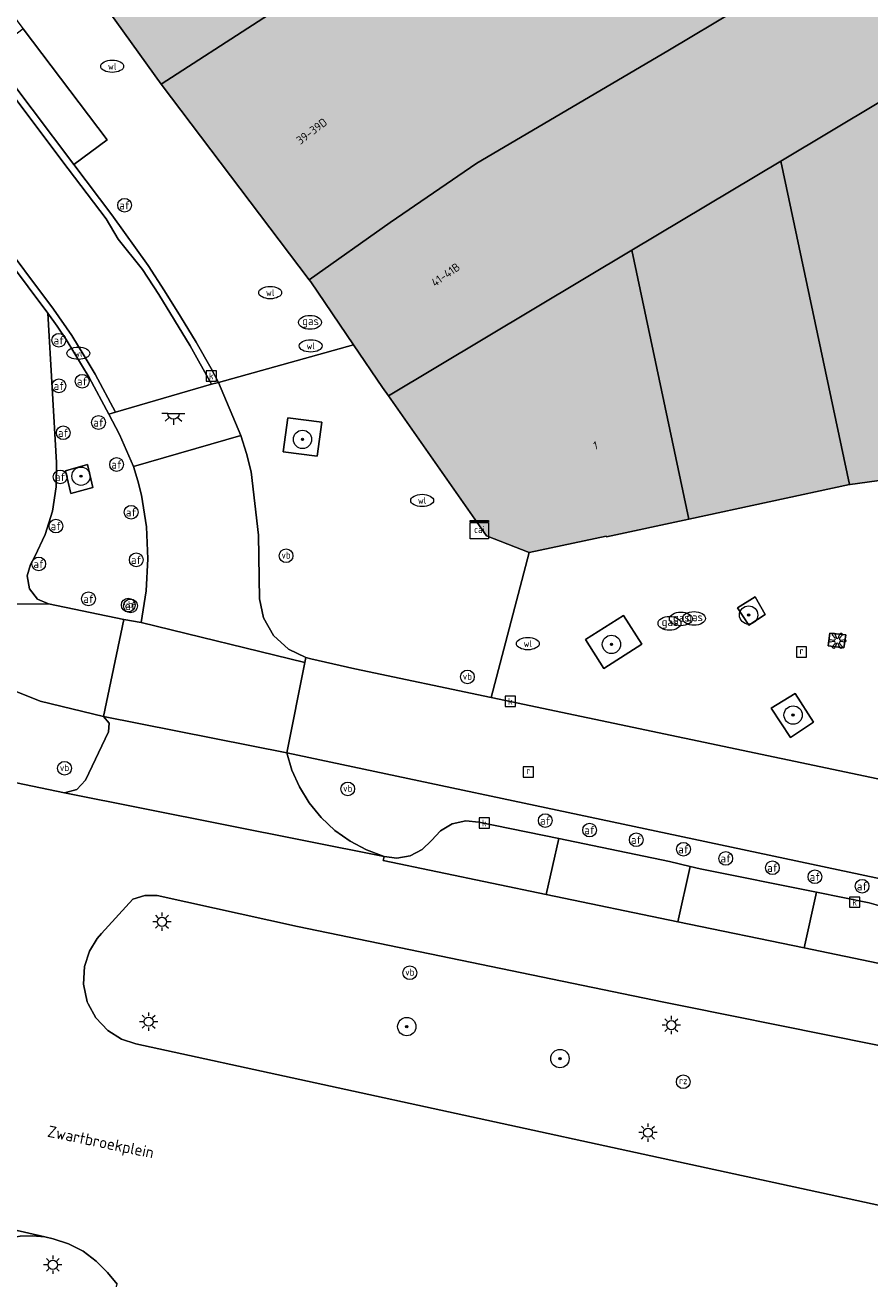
# Model space of a CAD drawing. Header units: metres. Extents: x 196496 to 197479, y 355250 to 356324.
# Tile 61 of 119: x 196996 to 197033, y 355725 to 355779. Entities that reach past the tile are written whole.
import ezdxf
from ezdxf.enums import TextEntityAlignment as Align

# ---------------------------------------------------------------- set-up
doc = ezdxf.new("R2010")
doc.units = ezdxf.units.M
doc.layers.get('0').update_dxf_attribs({"lineweight": 9})
for name, color, linetype, lineweight in [('B-WE-GR-BEPLANTING_CULTUUR_HEESTERS-GV', 251, 'Continuous', 9), ('B-WE-GR-BOOM-S', 251, 'Continuous', 9), ('B-WE-IE-KUNSTOBJECT-S', 251, 'Continuous', 9), ('B-WE-IE-MEUBILAIR_WEGMEUBILAIR-GV', 251, 'Continuous', 9), ('B-WE-IE-MEUBILAIR_WEGMEUBILAIR-S', 251, 'Continuous', 9), ('B-WE-IE-TERREINAFSCHEIDING_KUNSTMATIG_MUUR-GV', 251, 'Continuous', 9), ('B-WE-KL-DATA-S', 251, 'Continuous', 9), ('B-WE-KL-ET_LS_OV_LICHTMAST-S', 251, 'Continuous', 9), ('B-WE-KL-ET_LS_OV_LICHTPUNT-S', 251, 'Continuous', 9), ('B-WE-KL-GAS_PUT-S', 251, 'Continuous', 9), ('B-WE-KL-WATER-S', 251, 'Continuous', 9), ('B-WE-OG-BEBOUWING-GV', 251, 'Continuous', 9), ('B-WE-OG-BEBOUWING_HUISNUMMER-T35', 90, 'Continuous', 9), ('B-WE-OG-BEBOUWING_STRAATNAAM-T35', 130, 'Continuous', 9), ('B-WE-OG-TERREIN_CULTUURSCHEIDING-GV', 251, 'Continuous', 9), ('B-WE-RI-GWA_KOLK-S', 251, 'Continuous', 9), ('B-WE-RI-GWA_RIOOLPUT-S', 251, 'Continuous', 9), ('B-WE-VH-GOOT-G', 251, 'Continuous', 9), ('B-WE-VH-ONVERHARD-GV', 251, 'Continuous', 9), ('B-WE-VH-VERHARDING_ASFALT-GV', 251, 'Continuous', 9), ('B-WE-VH-VERHARDING_BETONSTRAATSTEEN-GV', 251, 'Continuous', 9), ('B-WE-VH-VERHARDING_STRAATBAKSTEEN-GV', 251, 'Continuous', 9), ('B-WE-VH-VERHARDING_TEGEL-GV', 251, 'Continuous', 9), ('B-WE-VW-AFSLUITPAAL-S', 251, 'Continuous', 9)]:
    doc.layers.add(name, color=color, linetype=linetype, lineweight=lineweight)
doc.layers.add('X-XX-AL-PRESENTATIE_GEBOUW3-V', color=7, linetype='Continuous', lineweight=9, true_color=0xebe1d6)
doc.styles.add('NLCS-ISO', font='NLCS-ISO.ttf')
doc.styles.add('NLCS-ISO-ANNOTATIEF-T35', font='NLCS-ISO.ttf', dxfattribs={"height": 3.5})

# ---------------------------------------------------------------- blocks, each defined once
blk = doc.blocks.new('SKL-DATA_SIGNAAL_CAIKAST-SO')
at = {"color": 0, "linetype": 'ByBlock', "lineweight": 18}
for points in [[(-2, 2), (2, 2), (2, 1.68), (-2, 1.68)], [(-2, 1.52), (2, 1.52), (2, -2), (-2, -2)]]:
    blk.add_lwpolyline(points, close=True, dxfattribs=at)
at = {"color": 0, "linetype": 'ByBlock', "lineweight": 18, "style": 'NLCS-ISO'}
blk.add_text('cai', height=1.5, dxfattribs=at).set_placement((0, 0), align=Align.MIDDLE_CENTER)
blk = doc.blocks.new('SIE-WEG_PAAL_VERKEERSBORD-SO')
at = {"color": 0, "linetype": 'ByBlock', "lineweight": 18}
blk.add_circle((0, 0), 1.5, dxfattribs=at)
at = {"color": 0, "linetype": 'ByBlock', "lineweight": 18, "style": 'NLCS-ISO'}
blk.add_text('vb', height=1.5, dxfattribs=at).set_placement((0, 0.13), align=Align.MIDDLE_CENTER)
blk = doc.blocks.new('SKL-ET_OV_LICHTMAST-SO')
at = {"color": 0, "linetype": 'ByBlock', "lineweight": 18}
for points in [[(-1.25, 0), (-2, 0)], [(-1.41, 1.41), (-0.88, 0.88)], [(0, 2), (0, 1.25)], [(0.88, 0.88), (1.41, 1.41)], [(2, 0), (1.25, 0)], [(-1.41, -1.41), (-0.88, -0.88)], [(0, -1.25), (0, -2)], [(0.88, -0.88), (1.41, -1.41)]]:
    blk.add_lwpolyline(points, dxfattribs=at)
blk.add_circle((0, 0), 1, dxfattribs=at)
blk = doc.blocks.new('SVW-AFSLUITPAAL-SO')
at = {"lineweight": 18}
blk.add_circle((0, 0), 1.5, dxfattribs=at)
at = {"lineweight": 18, "style": 'NLCS-ISO'}
blk.add_text('af', height=1.8, dxfattribs=at).set_placement((0, 0), align=Align.MIDDLE_CENTER)
blk = doc.blocks.new('SKL-WATER_WATERLEIDINGPUT-SO')
at = {"color": 0, "linetype": 'ByBlock', "lineweight": 18}
blk.add_ellipse((0, 0), major_axis=(2.5, 0), ratio=0.54, dxfattribs=at)
at = {"color": 0, "linetype": 'ByBlock', "lineweight": 18, "style": 'NLCS-ISO'}
blk.add_text('wl', height=1.5, dxfattribs=at).set_placement((0, 0), align=Align.MIDDLE_CENTER)
blk = doc.blocks.new('SRI-KOLK-SO')
at = {"color": 0, "linetype": 'ByBlock', "lineweight": 18}
blk.add_lwpolyline([(-1.125, -1.125), (1.125, -1.125), (1.125, 1.125), (-1.125, 1.125)], close=True, dxfattribs=at)
at = {"color": 0, "linetype": 'ByBlock', "lineweight": 18, "style": 'NLCS-ISO'}
blk.add_text('k', height=1.5, dxfattribs=at).set_placement((0, 0), align=Align.MIDDLE_CENTER)
blk = doc.blocks.new('SRI-PUT_INSPECTIEPUT_RIOOLPUT-SO')
at = {"color": 0, "linetype": 'ByBlock', "lineweight": 18}
blk.add_lwpolyline([(-1.12, -1.12), (1.12, -1.12), (1.12, 1.12), (-1.12, 1.12)], close=True, dxfattribs=at)
at = {"color": 0, "linetype": 'ByBlock', "lineweight": 18, "style": 'NLCS-ISO'}
blk.add_text('r', height=1.5, dxfattribs=at).set_placement((0, 0.28), align=Align.MIDDLE_CENTER)
blk = doc.blocks.new('SKL-GAS_PUT-SO')
at = {"color": 0, "linetype": 'ByBlock', "lineweight": 18}
blk.add_ellipse((0, 0), major_axis=(2.5, 0), ratio=0.601255, dxfattribs=at)
at = {"color": 0, "linetype": 'ByBlock', "lineweight": 18, "style": 'NLCS-ISO'}
blk.add_text('gas', height=1.8, dxfattribs=at).set_placement((0.12, 0.3), align=Align.MIDDLE_CENTER)
blk = doc.blocks.new('SKL-ET_OV_LICHTPUNT-SO')
at = {"color": 0, "linetype": 'ByBlock', "lineweight": 18}
for points in [[(-1.25, 0), (-2.5, 0)], [(1.25, 0), (2.5, 0)], [(-0.92, -0.85), (-1.83, -1.7)], [(0, -1.25), (0, -2.5)], [(0.92, -0.85), (1.83, -1.7)]]:
    blk.add_lwpolyline(points, dxfattribs=at)
blk.add_lwpolyline([(0, 0), (1.25, 0, -1), (-1.25, 0)], format="xyb", close=True, dxfattribs=at)
blk = doc.blocks.new('SIE-WEG_PAAL_RECLAMEZUIL-SO')
at = {"color": 0, "linetype": 'ByBlock', "lineweight": 18}
blk.add_circle((0, 0), 1.5, dxfattribs=at)
at = {"color": 0, "linetype": 'ByBlock', "lineweight": 18, "style": 'NLCS-ISO'}
blk.add_text('rz', height=1.5, dxfattribs=at).set_placement((0, 0.23), align=Align.MIDDLE_CENTER)
blk = doc.blocks.new('SIE-KUNSTOBJECT-SO')
at = {"color": 0, "linetype": 'ByBlock', "lineweight": 18, "flags": 128}
blk.add_lwpolyline([(0.27, -0.73, 0.700208), (-0.27, -0.73), (-0.56, -1.53, -1), (-1.05, -1.25), (-0.5, -0.6, 0.700208), (-0.77, -0.13), (-1.6, -0.28, -1), (-1.6, 0.28), (-0.77, 0.13, 0.700208), (-0.5, 0.6), (-1.05, 1.25, -1), (-0.56, 1.53), (-0.27, 0.73, 0.700208), (0.27, 0.73), (0.56, 1.53, -1), (1.05, 1.25), (0.5, 0.6, 0.700208), (0.77, 0.13), (1.6, 0.28, -1), (1.6, -0.28), (0.77, -0.13, 0.700208), (0.5, -0.6), (1.05, -1.25, -1), (0.56, -1.53)], format="xyb", close=True, dxfattribs=at)
blk = doc.blocks.new('SGR-BOOM_01-SO')
at = {"linetype": 'ByBlock', "lineweight": 18}
h = blk.add_hatch(color=0, dxfattribs=at)
h.dxf.hatch_style = 1
edge = h.paths.add_edge_path()
edge.add_arc((0, 0), 0.25, 0, 360)
at = {"color": 0, "linetype": 'ByBlock', "lineweight": 18}
for radius in [2, 0.25]:
    blk.add_circle((0, 0), radius, dxfattribs=at)

msp = doc.modelspace()

# ---------------------------------------------------------------- hatches: boundary and pattern name
at = {"layer": 'X-XX-AL-PRESENTATIE_GEBOUW3-V'}
for points in [[(197019.421, 355800.011), (197019.256, 355800.261), (197007.475, 355792.396), (197007.57, 355792.297), (196996.52, 355784.842), (197002.331, 355776.759), (197019.274, 355787.717), (197019.251, 355787.753), (197025.015, 355791.527)], [(197027.521, 355780.043), (197025.343, 355783.251), (197023.013, 355781.786), (197019.274, 355787.717), (197002.331, 355776.759), (197008.792, 355768.214), (197012.325, 355770.723), (197016.114, 355773.305), (197024.447, 355778.212)], [(197038.877, 355783.422), (197037.398, 355785.929), (197027.521, 355780.043), (197024.447, 355778.212), (197016.114, 355773.305), (197012.325, 355770.723), (197008.792, 355768.214), (197008.861, 355768.123), (197010.723, 355765.381), (197011.99, 355763.516), (197012.248, 355763.149), (197022.88, 355769.505), (197029.388, 355773.396), (197035.885, 355777.28), (197040.776, 355780.204), (197040.596, 355780.51)], [(197043.213, 355760.854), (197040.348, 355768.675), (197040.18, 355768.607), (197038.028, 355773.676), (197036.271, 355776.658), (197035.885, 355777.28), (197029.388, 355773.396), (197032.391, 355759.281), (197032.421, 355759.287), (197043.095, 355760.758), (197043.086, 355760.807)], [(197022.88, 355769.505), (197025.377, 355757.772), (197032.391, 355759.281), (197029.388, 355773.396)], [(197018.394, 355756.31), (197021.754, 355757.028), (197021.778, 355756.998), (197025.377, 355757.772), (197022.88, 355769.505), (197012.248, 355763.149), (197016.538, 355757.038)]]:
    msp.add_hatch(color=256, dxfattribs=at).paths.add_polyline_path(points)

# ---------------------------------------------------------------- linework, layer by layer
at = {"layer": 'B-WE-GR-BEPLANTING_CULTUUR_HEESTERS-GV', "flags": 128}
for points in [[(196987.273, 355749.959), (196987.935, 355749.744), (196988.523, 355749.37), (196990.023, 355748.114), (196991.104, 355747.413), (196992.322, 355746.993), (196993.066, 355746.857), (196993.47, 355746.783), (196998.105, 355745.825), (196998.642, 355745.967), (196999.015, 355746.379), (197000.026, 355748.483), (197000.049, 355748.863), (196999.809, 355749.158), (196997.041, 355749.819), (196995.999, 355750.25), (196994.553, 355751.139), (196993.856, 355751.502), (196993.106, 355751.763), (196992.327, 355751.913), (196991.542, 355751.95), (196990.519, 355751.924), (196989.011, 355751.957), (196987.509, 355752.022)], [(196999.489, 355721.435), (197000.412, 355724.371), (196999.987, 355724.882), (196999.493, 355725.388), (196998.917, 355725.813), (196998.279, 355726.139), (196997.606, 355726.354), (196997.242, 355726.438), (196996.705, 355726.492), (196996.166, 355726.466), (196995.528, 355726.351), (196994.908, 355726.161), (196994.527, 355725.984), (196994.179, 355725.749), (196993.555, 355725.19), (196993.16, 355724.714), (196992.846, 355724.181), (196992.725, 355723.894), (196992.722, 355723.528), (196992.796, 355723.353), (196992.897, 355723.243), (196993.032, 355723.198), (196997.701, 355721.95)]]:
    msp.add_lwpolyline(points, close=True, dxfattribs=at)
at = {"layer": 'B-WE-IE-MEUBILAIR_WEGMEUBILAIR-GV', "flags": 128}
for points in [[(197007.657, 355760.711), (197009.145, 355760.516), (197009.339, 355762.003), (197007.852, 355762.198)], [(196998.145, 355759.882), (196998.381, 355758.885), (196999.344, 355759.153), (196999.108, 355760.15)], [(197027.497, 355753.895), (197027.991, 355753.148), (197028.709, 355753.604), (197028.264, 355754.375)], [(197021.657, 355751.247), (197023.312, 355752.311), (197022.517, 355753.571), (197020.854, 355752.517)], [(197029.815, 355748.24), (197030.814, 355748.902), (197030.018, 355750.153), (197028.969, 355749.525)]]:
    msp.add_lwpolyline(points, close=True, dxfattribs=at)
at = {"layer": 'B-WE-IE-TERREINAFSCHEIDING_KUNSTMATIG_MUUR-GV', "flags": 128}
msp.add_lwpolyline([(197031.458, 355752.235), (197032.141, 355752.155), (197032.227, 355752.72), (197031.53, 355752.797)], close=True, dxfattribs=at)
at = {"layer": 'B-WE-OG-BEBOUWING-GV', "flags": 128}
for points in [[(197019.421, 355800.011), (197019.256, 355800.261), (197007.475, 355792.396), (197007.57, 355792.297), (196996.52, 355784.842), (197002.331, 355776.759), (197019.274, 355787.717), (197019.251, 355787.753), (197025.015, 355791.527)], [(197027.521, 355780.043), (197025.343, 355783.251), (197023.013, 355781.786), (197019.274, 355787.717), (197002.331, 355776.759), (197008.792, 355768.214), (197012.325, 355770.723), (197016.114, 355773.305), (197024.447, 355778.212)], [(197038.877, 355783.422), (197037.398, 355785.929), (197027.521, 355780.043), (197024.447, 355778.212), (197016.114, 355773.305), (197012.325, 355770.723), (197008.792, 355768.214), (197008.861, 355768.123), (197010.723, 355765.381), (197011.99, 355763.516), (197012.248, 355763.149), (197022.88, 355769.505), (197029.388, 355773.396), (197035.885, 355777.28), (197040.776, 355780.204), (197040.596, 355780.51)], [(197043.213, 355760.854), (197040.348, 355768.675), (197040.18, 355768.607), (197038.028, 355773.676), (197036.271, 355776.658), (197035.885, 355777.28), (197029.388, 355773.396), (197032.391, 355759.281), (197032.421, 355759.287), (197043.095, 355760.758), (197043.086, 355760.807)], [(197022.88, 355769.505), (197025.377, 355757.772), (197032.391, 355759.281), (197029.388, 355773.396)], [(197018.394, 355756.31), (197021.754, 355757.028), (197021.778, 355756.998), (197025.377, 355757.772), (197022.88, 355769.505), (197012.248, 355763.149), (197016.538, 355757.038)]]:
    msp.add_lwpolyline(points, close=True, dxfattribs=at)
at = {"layer": 'B-WE-OG-TERREIN_CULTUURSCHEIDING-GV', "flags": 128}
msp.add_lwpolyline([(197037.586, 355734.006), (197025.154, 355736.516), (197024.279, 355736.693), (197008.287, 355739.994), (197002.158, 355741.343), (197001.609, 355741.34), (197001.085, 355741.179), (196999.727, 355739.686), (196999.531, 355739.471), (196999.193, 355738.919), (196998.972, 355738.241), (196998.928, 355737.477), (196999.095, 355736.701), (196999.139, 355736.619), (196999.467, 355736), (196999.993, 355735.444), (197000.599, 355735.067), (197001.213, 355734.863), (197023.709, 355729.979), (197033.912, 355727.764)], dxfattribs=at)
at = {"layer": 'B-WE-VH-GOOT-G', "flags": 128}
for points in [[(197004.529, 355763.655), (197003.593, 355765.341), (197002.225, 355767.576), (197001.512, 355768.66), (197000.448, 355769.986), (196999.92, 355770.88), (196998.267, 355773.064), (196994.618, 355777.904), (196990.813, 355782.891), (196987.232, 355787.852), (196986.294, 355789.21)], [(196982.485, 355787.397), (196985.363, 355783.261), (196987.169, 355780.764), (196990.98, 355775.701), (196994.774, 355770.717), (196995.064, 355770.335), (196997.62, 355766.935), (196998.425, 355765.78), (196998.97, 355764.902), (196999.443, 355764.094), (197000.334, 355762.439)]]:
    msp.add_lwpolyline(points, dxfattribs=at)
at = {"layer": 'B-WE-VH-ONVERHARD-GV', "flags": 128}
for points in [[(197007.657, 355760.711), (197009.145, 355760.516), (197009.339, 355762.003), (197007.852, 355762.198)], [(196998.145, 355759.882), (196998.381, 355758.885), (196999.344, 355759.153), (196999.108, 355760.15)], [(197027.497, 355753.895), (197027.991, 355753.148), (197028.709, 355753.604), (197028.264, 355754.375)], [(197021.657, 355751.247), (197023.312, 355752.311), (197022.517, 355753.571), (197020.854, 355752.517)], [(197029.815, 355748.24), (197030.814, 355748.902), (197030.018, 355750.153), (197028.969, 355749.525)]]:
    msp.add_lwpolyline(points, close=True, dxfattribs=at)
at = {"layer": 'B-WE-VH-VERHARDING_ASFALT-GV', "flags": 128}
msp.add_lwpolyline([(196999.809, 355749.158), (197000.049, 355748.863), (197000.026, 355748.483), (196999.015, 355746.379), (196998.642, 355745.967), (196998.105, 355745.825), (197012.059, 355743.042), (197011.289, 355743.331), (197010.58, 355743.708), (197009.914, 355744.183), (197009.312, 355744.747), (197008.79, 355745.387), (197008.362, 355746.083), (197008.034, 355746.817), (197007.809, 355747.567)], close=True, dxfattribs=at)
for points in [[(197037.542, 355737.57), (197030.404, 355739.052), (197024.893, 355740.197), (197019.144, 355741.39), (197012.024, 355742.869), (197012.059, 355743.042), (196998.105, 355745.825), (196993.47, 355746.783), (196993.066, 355746.857), (196991.511, 355739.836), (196988.957, 355728.303), (196993.547, 355727.287), (196997.242, 355726.438), (196997.606, 355726.354), (196998.279, 355726.139), (196998.917, 355725.813), (196999.493, 355725.388), (196999.987, 355724.882), (197000.412, 355724.371)], [(197033.912, 355727.764), (197023.709, 355729.979), (197001.213, 355734.863), (197000.599, 355735.067), (196999.993, 355735.444), (196999.467, 355736), (196999.139, 355736.619), (196999.095, 355736.701), (196998.928, 355737.477), (196998.972, 355738.241), (196999.193, 355738.919), (196999.531, 355739.471), (196999.727, 355739.686), (197001.085, 355741.179), (197001.609, 355741.34), (197002.158, 355741.343), (197008.287, 355739.994), (197024.279, 355736.693), (197025.154, 355736.516), (197037.586, 355734.006)]]:
    msp.add_lwpolyline(points, dxfattribs=at)
at = {"layer": 'B-WE-VH-VERHARDING_BETONSTRAATSTEEN-GV', "flags": 128}
for points in [[(196987.169, 355780.764), (196990.98, 355775.701), (196994.774, 355770.717), (196995.064, 355770.335), (196997.62, 355766.935), (196998.425, 355765.78), (196998.97, 355764.902), (196999.443, 355764.094), (197000.334, 355762.439), (197004.529, 355763.655), (197003.593, 355765.341), (197002.225, 355767.576), (197001.512, 355768.66), (197000.448, 355769.986), (196999.92, 355770.88), (196998.267, 355773.064), (196994.618, 355777.904), (196990.813, 355782.891)], [(196990.813, 355782.891), (196994.618, 355777.904), (196998.267, 355773.064), (196999.92, 355770.88), (197000.448, 355769.986), (197001.512, 355768.66), (197002.225, 355767.576), (197003.593, 355765.341), (197004.529, 355763.655), (197004.826, 355763.741), (197004.504, 355764.348), (197003.852, 355765.492), (197003.177, 355766.622), (197002.478, 355767.737), (197001.755, 355768.837), (197000.169, 355771.047), (196998.506, 355773.245), (196994.857, 355778.085), (196993.522, 355779.832)], [(196986.928, 355780.586), (196988.107, 355778.994), (196990.741, 355775.52), (196994.535, 355770.535), (196994.825, 355770.154), (196997.377, 355766.759), (196997.781, 355766.191), (196998.174, 355765.615), (196999.181, 355763.947), (197000.039, 355762.354), (197000.334, 355762.439), (196999.443, 355764.094), (196998.97, 355764.902), (196998.425, 355765.78), (196997.62, 355766.935), (196995.064, 355770.335), (196994.774, 355770.717), (196990.98, 355775.701), (196987.169, 355780.764)]]:
    msp.add_lwpolyline(points, dxfattribs=at)
for points in [[(196994.857, 355778.085), (196998.506, 355773.245), (196999.97, 355774.332), (196996.297, 355779.177)], [(197001.116, 355760.063), (197005.8, 355761.42), (197004.832, 355763.727), (197004.826, 355763.741), (197004.529, 355763.655), (197000.334, 355762.439), (197000.039, 355762.354), (197000.508, 355761.466)], [(197008.65, 355751.726), (197007.885, 355752.089), (197007.234, 355752.692), (197006.797, 355753.464), (197006.619, 355754.292), (197006.571, 355757.073), (197006.256, 355759.836), (197006.047, 355760.631), (197005.8, 355761.42), (197001.116, 355760.063), (197001.309, 355759.444), (197001.462, 355758.819), (197001.68, 355757.435), (197001.751, 355756.036), (197001.675, 355754.637), (197001.454, 355753.253), (197008.608, 355751.517)], [(197019.691, 355743.826), (197016.203, 355744.55), (197015.631, 355744.605), (197015.042, 355744.477), (197014.521, 355744.172), (197014.138, 355743.744), (197013.732, 355743.348), (197013.205, 355743.076), (197012.622, 355742.974), (197012.059, 355743.042), (197012.024, 355742.869), (197019.144, 355741.39)], [(197024.526, 355742.822), (197019.691, 355743.826), (197019.144, 355741.39), (197024.893, 355740.197), (197025.434, 355742.609)], [(197030.949, 355741.481), (197025.867, 355742.507), (197025.434, 355742.609), (197024.893, 355740.197), (197030.404, 355739.052)], [(197037.542, 355737.57), (197036.591, 355738.023), (197035.855, 355738.775), (197035.213, 355739.714), (197034.97, 355740.025), (197034.69, 355740.303), (197034.38, 355740.543), (197034.041, 355740.742), (197033.655, 355740.905), (197033.251, 355741.016), (197030.949, 355741.481), (197030.404, 355739.052)], [(196987.441, 355728.639), (196986.475, 355724.724), (196992.897, 355723.243), (196992.796, 355723.353), (196992.722, 355723.528), (196992.725, 355723.894), (196992.846, 355724.181), (196993.16, 355724.714), (196993.555, 355725.19), (196994.179, 355725.749), (196994.527, 355725.984), (196994.908, 355726.161), (196995.528, 355726.351), (196996.166, 355726.466), (196996.705, 355726.492), (196997.242, 355726.438), (196993.547, 355727.287), (196988.957, 355728.303)]]:
    msp.add_lwpolyline(points, close=True, dxfattribs=at)
at = {"layer": 'B-WE-VH-VERHARDING_STRAATBAKSTEEN-GV', "flags": 128}
for points in [[(196993.549, 355782.81), (196996.297, 355779.177), (196999.97, 355774.332), (196998.506, 355773.245), (197000.169, 355771.047), (197001.755, 355768.837), (197002.478, 355767.737), (197003.177, 355766.622), (197003.852, 355765.492), (197004.504, 355764.348), (197004.826, 355763.741), (197004.832, 355763.727), (197010.723, 355765.381), (197008.861, 355768.123), (197008.792, 355768.214), (197002.331, 355776.759), (196996.52, 355784.842)], [(197034.696, 355741.868), (197024.426, 355744.053), (197007.809, 355747.567), (197008.034, 355746.817), (197008.362, 355746.083), (197008.79, 355745.387), (197009.312, 355744.747), (197009.914, 355744.183), (197010.58, 355743.708), (197011.289, 355743.331), (197012.059, 355743.042), (197012.622, 355742.974), (197013.205, 355743.076), (197013.732, 355743.348), (197014.138, 355743.744), (197014.521, 355744.172), (197015.042, 355744.477), (197015.631, 355744.605), (197016.203, 355744.55), (197019.691, 355743.826), (197024.526, 355742.822), (197025.434, 355742.609), (197025.867, 355742.507), (197030.949, 355741.481), (197033.251, 355741.016), (197033.655, 355740.905)]]:
    msp.add_lwpolyline(points, dxfattribs=at)
for points in [[(197000.039, 355762.354), (196999.181, 355763.947), (196998.174, 355765.615), (196997.781, 355766.191), (196997.377, 355766.759), (196997.753, 355760.237), (196997.739, 355759.177), (196997.574, 355758.119), (196997.259, 355757.096), (196996.808, 355756.137), (196996.614, 355755.79), (196996.468, 355755.297), (196996.571, 355754.731), (196996.932, 355754.282), (196997.4, 355754.07), (197000.703, 355753.384), (197001.454, 355753.253), (197001.675, 355754.637), (197001.751, 355756.036), (197001.68, 355757.435), (197001.462, 355758.819), (197001.309, 355759.444), (197001.116, 355760.063), (197000.508, 355761.466)], [(196998.145, 355759.882), (196999.108, 355760.15), (196999.344, 355759.153), (196998.381, 355758.885)]]:
    msp.add_lwpolyline(points, close=True, dxfattribs=at)
at = {"layer": 'B-WE-VH-VERHARDING_TEGEL-GV', "flags": 128}
for points in [[(196994.825, 355770.154), (196995.387, 355761.02), (196995.424, 355760.325), (196995.367, 355759.134), (196995.043, 355757.894), (196994.428, 355756.696), (196993.533, 355755.64), (196992.421, 355754.818), (196991.184, 355754.283), (196989.925, 355754.043), (196997.4, 355754.07), (196996.932, 355754.282), (196996.571, 355754.731), (196996.468, 355755.297), (196996.614, 355755.79), (196996.808, 355756.137), (196997.259, 355757.096), (196997.574, 355758.119), (196997.739, 355759.177), (196997.753, 355760.237), (196997.377, 355766.759)], [(197018.394, 355756.31), (197016.538, 355757.038), (197012.248, 355763.149), (197011.99, 355763.516), (197010.723, 355765.381), (197004.832, 355763.727), (197005.8, 355761.42), (197006.047, 355760.631), (197006.256, 355759.836), (197006.571, 355757.073), (197006.619, 355754.292), (197006.797, 355753.464), (197007.234, 355752.692), (197007.885, 355752.089), (197008.65, 355751.726), (197008.868, 355751.676), (197010.789, 355751.241), (197016.739, 355749.987)], [(197007.657, 355760.711), (197007.852, 355762.198), (197009.339, 355762.003), (197009.145, 355760.516)], [(197027.497, 355753.895), (197028.264, 355754.375), (197028.709, 355753.604), (197027.991, 355753.148)], [(197008.608, 355751.517), (197001.454, 355753.253), (197000.703, 355753.384), (196999.809, 355749.158), (197007.809, 355747.567)], [(197021.657, 355751.247), (197020.854, 355752.517), (197022.517, 355753.571), (197023.312, 355752.311)], [(197031.458, 355752.235), (197031.53, 355752.797), (197032.227, 355752.72), (197032.141, 355752.155)], [(197007.809, 355747.567), (197024.426, 355744.053), (197034.696, 355741.868), (197037.433, 355741.289), (197037.436, 355741.305), (197038.264, 355745.452), (197037.846, 355745.54), (197016.739, 355749.987), (197010.789, 355751.241), (197008.868, 355751.676), (197008.65, 355751.726), (197008.608, 355751.517)], [(197029.815, 355748.24), (197028.969, 355749.525), (197030.018, 355750.153), (197030.814, 355748.902)]]:
    msp.add_lwpolyline(points, close=True, dxfattribs=at)
for points in [[(197043.095, 355760.758), (197032.421, 355759.287), (197032.391, 355759.281), (197025.377, 355757.772), (197021.778, 355756.998), (197021.754, 355757.028), (197018.394, 355756.31), (197016.739, 355749.987), (197037.846, 355745.54)], [(196995.999, 355750.25), (196997.041, 355749.819), (196999.809, 355749.158), (197000.703, 355753.384), (196997.4, 355754.07), (196989.925, 355754.043)]]:
    msp.add_lwpolyline(points, dxfattribs=at)

# ---------------------------------------------------------------- block references
at = {"layer": 'B-WE-GR-BOOM-S', "xscale": 0.2, "yscale": 0.2, "zscale": 0.2}
for p in [(197008.499, 355761.249), (196998.825, 355759.645), (197027.982, 355753.583), (197021.993, 355752.302), (197029.926, 355749.217), (197013.054, 355735.621), (197019.741, 355734.225)]:
    msp.add_blockref('SGR-BOOM_01-SO', p, dxfattribs=at)
at = {"layer": 'B-WE-IE-KUNSTOBJECT-S', "xscale": 0.2, "yscale": 0.2, "zscale": 0.2}
msp.add_blockref('SIE-KUNSTOBJECT-SO', (197031.858, 355752.459), dxfattribs=at)
at = {"layer": 'B-WE-IE-MEUBILAIR_WEGMEUBILAIR-S', "xscale": 0.2, "yscale": 0.2, "zscale": 0.2}
for name, p in [('SIE-WEG_PAAL_VERKEERSBORD-SO', (197007.783, 355756.173)), ('SIE-WEG_PAAL_VERKEERSBORD-SO', (197000.887, 355754.022)), ('SIE-WEG_PAAL_VERKEERSBORD-SO', (197015.7, 355750.882)), ('SIE-WEG_PAAL_VERKEERSBORD-SO', (196998.106, 355746.893)), ('SIE-WEG_PAAL_VERKEERSBORD-SO', (197010.475, 355745.992)), ('SIE-WEG_PAAL_VERKEERSBORD-SO', (197013.187, 355737.97)), ('SIE-WEG_PAAL_RECLAMEZUIL-SO', (197025.129, 355733.211))]:
    msp.add_blockref(name, p, dxfattribs=at)
at = {"layer": 'B-WE-KL-DATA-S', "xscale": 0.2, "yscale": 0.2, "zscale": 0.2}
msp.add_blockref('SKL-DATA_SIGNAAL_CAIKAST-SO', (197016.225, 355757.317), dxfattribs=at)
at = {"layer": 'B-WE-KL-ET_LS_OV_LICHTMAST-S', "xscale": 0.2, "yscale": 0.2, "zscale": 0.2}
for p in [(197002.359, 355740.195), (197001.776, 355735.834), (197024.604, 355735.683), (197023.586, 355730.992), (196997.594, 355725.222)]:
    msp.add_blockref('SKL-ET_OV_LICHTMAST-SO', p, dxfattribs=at)
at = {"layer": 'B-WE-KL-ET_LS_OV_LICHTPUNT-S', "xscale": 0.2, "yscale": 0.2, "zscale": 0.2}
msp.add_blockref('SKL-ET_OV_LICHTPUNT-SO', (197002.862, 355762.38), dxfattribs=at)
at = {"layer": 'B-WE-KL-GAS_PUT-S', "xscale": 0.2, "yscale": 0.2, "zscale": 0.2}
for p in [(197008.827, 355766.36), (197024.525, 355753.222), (197025.023, 355753.416), (197025.597, 355753.436)]:
    msp.add_blockref('SKL-GAS_PUT-SO', p, dxfattribs=at)
at = {"layer": 'B-WE-KL-WATER-S', "xscale": 0.2, "yscale": 0.2, "zscale": 0.2}
for p in [(197000.187, 355777.537), (197007.088, 355767.657), (197008.858, 355765.332), (196998.713, 355765.01), (197013.723, 355758.585), (197018.34, 355752.337)]:
    msp.add_blockref('SKL-WATER_WATERLEIDINGPUT-SO', p, dxfattribs=at)
at = {"layer": 'B-WE-RI-GWA_KOLK-S', "xscale": 0.2, "yscale": 0.2, "zscale": 0.2}
for p in [(197004.515, 355764.019), (197017.576, 355749.817), (197016.437, 355744.504), (197032.613, 355741.051)]:
    msp.add_blockref('SRI-KOLK-SO', p, dxfattribs=at)
at = {"layer": 'B-WE-RI-GWA_RIOOLPUT-S', "xscale": 0.2, "yscale": 0.2, "zscale": 0.2}
for p in [(197030.291, 355751.969), (197018.362, 355746.733)]:
    msp.add_blockref('SRI-PUT_INSPECTIEPUT_RIOOLPUT-SO', p, dxfattribs=at)
at = {"layer": 'B-WE-VW-AFSLUITPAAL-S', "xscale": 0.2, "yscale": 0.2, "zscale": 0.2}
for p in [(197000.727, 355771.469), (196997.858, 355765.575), (196997.861, 355763.589), (196998.877, 355763.786), (196999.59, 355761.988), (196998.052, 355761.539), (197000.38, 355760.156), (196997.917, 355759.614), (197001.015, 355758.07), (196997.73, 355757.468), (196996.979, 355755.816), (197001.237, 355755.993), (196999.154, 355754.291), (197000.988, 355753.982), (197019.103, 355744.614), (197021.036, 355744.199), (197023.073, 355743.777), (197025.137, 355743.362), (197026.984, 355742.963), (197029.022, 355742.555), (197030.879, 355742.161), (197032.939, 355741.747)]:
    msp.add_blockref('SVW-AFSLUITPAAL-SO', p, dxfattribs=at)

# ---------------------------------------------------------------- texts
at = {"layer": 'B-WE-OG-BEBOUWING_HUISNUMMER-T35', "style": 'NLCS-ISO-ANNOTATIEF-T35'}
for s, rotation, p in [('39-39D', 37.1, (197008.9, 355774.703)), ('41-41B', 35.1, (197014.75, 355768.442)), ('1', 12.1, (197021.296, 355760.986))]:
    msp.add_text(s, height=0.36, rotation=rotation, dxfattribs=at).set_placement(p, align=Align.MIDDLE)
at = {"layer": 'B-WE-OG-BEBOUWING_STRAATNAAM-T35', "style": 'NLCS-ISO-ANNOTATIEF-T35'}
msp.add_text('Zwartbroekplein', height=0.5, rotation=348.3, dxfattribs=at).set_placement((196999.677, 355730.513), align=Align.MIDDLE)

doc.saveas('drawing.dxf')
